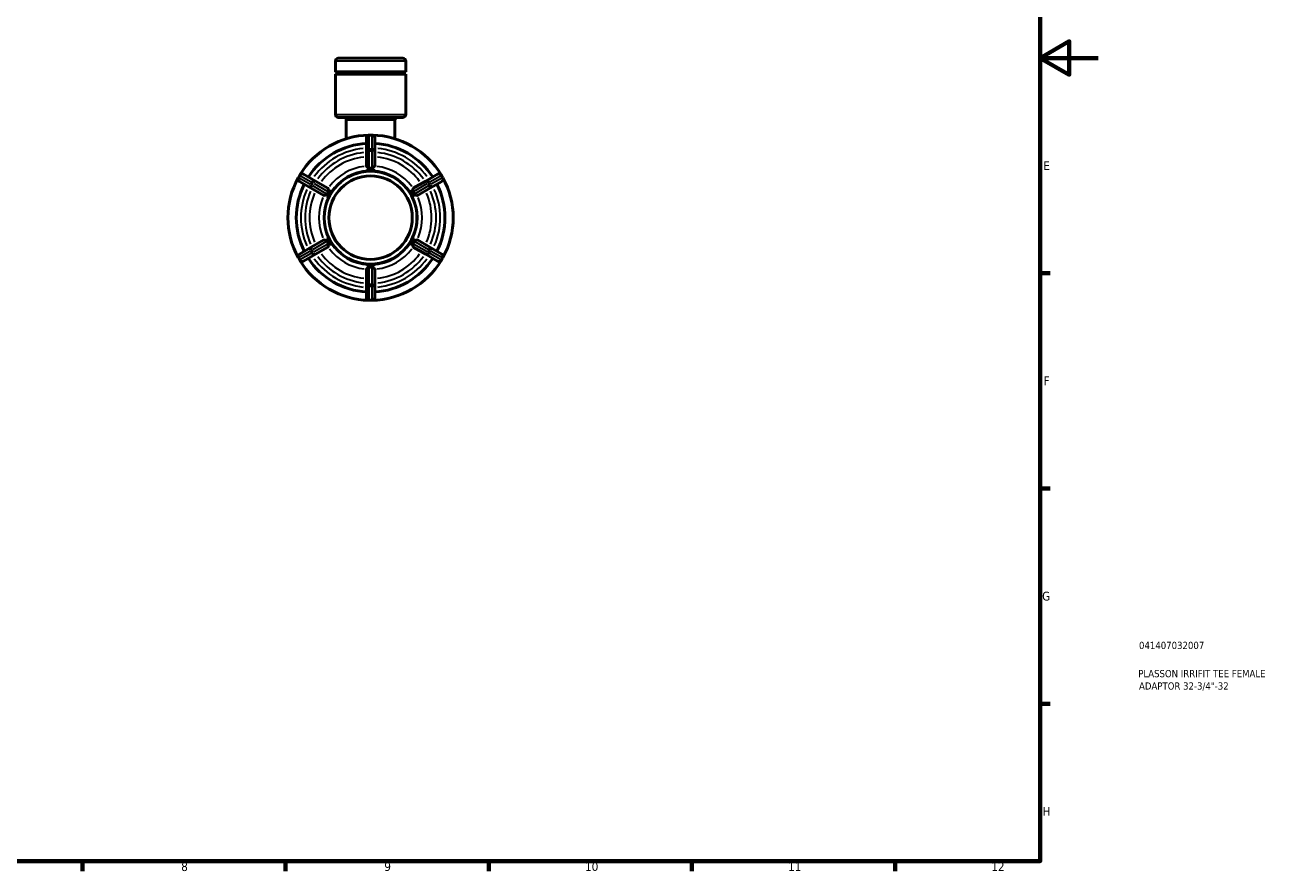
# Model space of a CAD drawing. Header units: millimetres. Extents: x 0 to 902, y -116 to 594.
# Tile 7 of 8: x 471 to 902, y 17 to 308. Entities that reach past the tile are written whole.
import ezdxf

# ---------------------------------------------------------------- set-up
doc = ezdxf.new("R2010")
doc.units = ezdxf.units.MM
for name, color, linetype, lineweight in [('Border (ANSI)', 7, 'Continuous', 70), ('Title (ISO)', 7, 'Continuous', 50), ('Visible (ANSI)', 7, 'Continuous', 50), ('Visible Narrow (ANSI)', 7, 'Continuous', 35)]:
    doc.layers.add(name, color=color, linetype=linetype, lineweight=lineweight)
doc.styles.add('Note Text (ANSI)', font='tahoma.ttf')
doc.styles.add('Note Text (ISO)', font='tahoma.ttf')

# ---------------------------------------------------------------- blocks, each defined once
blk = doc.blocks.new('Borders Default Border')
at = {"layer": 'Border (ANSI)'}
for p, q in [((821, 222.75), (824.45, 222.75)), ((821, 148.5), (824.45, 148.5)), ((821, 74.25), (824.45, 74.25)), ((490.58, 20), (490.58, 16.55)), ((560.67, 20), (560.67, 16.55)), ((630.75, 20), (630.75, 16.55)), ((700.83, 20), (700.83, 16.55)), ((770.92, 20), (770.92, 16.55))]:
    blk.add_line(p, q, dxfattribs=at)
at = {"layer": 'Border (ANSI)', "flags": 128}
for points in [[(20, 20), (20, 574), (821, 574), (821, 20), (20, 20)], [(841, 297), (821, 297), (831, 302.77), (831, 291.23), (821, 297)]]:
    blk.add_lwpolyline(points, dxfattribs=at)
at = {"layer": 'Border (ANSI)', "attachment_point": 7, "style": 'Note Text (ANSI)'}
for s, insert, char_height in [('E', (822.05, 258.35), 3.05), ('F', (822.14, 184.1), 3.05), ('G', (821.66, 109.79), 3.05), ('H', (821.81, 35.6), 3.05), ('8', (524.63, 16.48), 3.05), ('9', (594.7, 16.49), 3.05), ('10', (663.96, 16.49), 3.048), ('11', (734.04, 16.55), 3.048), ('12', (804.13, 16.55), 3.048)]:
    blk.add_mtext(s, dxfattribs=dict(at, insert=insert, char_height=char_height))
blk = doc.blocks.new('Title Blocks ISO')
at = {"layer": 'Title (ISO)', "color": 232, "true_color": 0xca0064, "style": 'Note Text (ISO)'}
for tag, p in [('PART_NUMBER_001', (34.08, 73.13)), ('DESCRIPTION_001', (33.84, 63.4)), ('DESCRIPTION_002', (34.09, 59.12))]:
    blk.add_attdef(tag, p, '', height=2.5, dxfattribs=at)

msp = doc.modelspace()

# ---------------------------------------------------------------- linework, layer by layer
at = {"layer": 'Visible (ANSI)'}
for p, q in [((577.855, 292.2), (577.855, 295.967)), ((578.815, 296.927), (601.115, 296.927)), ((602.075, 292.2), (602.075, 295.967)), ((602.075, 292.2), (577.855, 292.2)), ((602.075, 291.455), (577.855, 291.455)), ((577.855, 277.487), (577.855, 291.455)), ((602.075, 277.487), (602.075, 291.455)), ((601.115, 276.527), (578.815, 276.527)), ((581.581, 269.166), (581.581, 275.567)), ((598.349, 269.166), (598.349, 275.567)), ((588.54, 269.467), (588.54, 264.75)), ((590.43, 270.427), (589.5, 270.427)), ((591.39, 264.75), (591.39, 269.467)), ((588.54, 264.75), (588.54, 259.752)), ((591.39, 259.752), (591.39, 264.75)), ((565.516, 256.58), (565.051, 255.775)), ((565.402, 254.463), (569.488, 252.104)), ((570.913, 254.573), (566.827, 256.931)), ((575.241, 252.074), (570.913, 254.573)), ((588.54, 258.211), (588.54, 258.205)), ((588.54, 258.205), (589.965, 258.205)), ((589.965, 258.205), (591.39, 258.205)), ((591.39, 258.205), (591.39, 258.211)), ((609.017, 254.573), (604.689, 252.074)), ((613.103, 256.931), (609.017, 254.573)), ((610.442, 252.104), (614.528, 254.463)), ((614.879, 255.775), (614.414, 256.58)), ((569.488, 252.104), (573.816, 249.606)), ((575.868, 250.066), (576.58, 251.301)), ((576.58, 251.301), (576.576, 251.303)), ((603.355, 251.303), (603.35, 251.301)), ((603.35, 251.301), (604.062, 250.066)), ((606.114, 249.606), (610.442, 252.104)), ((575.151, 248.835), (575.155, 248.832)), ((575.155, 248.832), (575.868, 250.066)), ((604.062, 250.066), (604.775, 248.832)), ((604.775, 248.832), (604.78, 248.835)), ((573.816, 234.249), (569.488, 231.75)), ((575.155, 235.022), (575.151, 235.02)), ((575.868, 233.788), (575.155, 235.022)), ((576.58, 232.554), (575.868, 233.788)), ((604.062, 233.788), (603.35, 232.554)), ((604.775, 235.022), (604.062, 233.788)), ((604.78, 235.02), (604.775, 235.022)), ((610.442, 231.75), (606.114, 234.249)), ((569.488, 231.75), (565.402, 229.391)), ((566.827, 226.923), (570.913, 229.282)), ((570.913, 229.282), (575.241, 231.781)), ((576.576, 232.552), (576.58, 232.554)), ((603.35, 232.554), (603.355, 232.552)), ((604.689, 231.781), (609.017, 229.282)), ((609.017, 229.282), (613.103, 226.923)), ((614.528, 229.391), (610.442, 231.75)), ((565.051, 228.08), (565.516, 227.275)), ((589.965, 225.649), (588.54, 225.649)), ((588.54, 225.649), (588.54, 225.644)), ((591.39, 225.649), (589.965, 225.649)), ((591.39, 225.644), (591.39, 225.649)), ((614.414, 227.275), (614.879, 228.08)), ((588.54, 224.103), (588.54, 219.105)), ((591.39, 219.105), (591.39, 224.103)), ((588.54, 219.105), (588.54, 214.387)), ((591.39, 214.387), (591.39, 219.105)), ((589.5, 213.427), (590.43, 213.427))]:
    msp.add_line(p, q, dxfattribs=at)
for radius in [16, 14.4]:
    msp.add_circle((589.965, 241.927), radius, dxfattribs=at)
for centre, radius, start, end in [((578.815, 295.967), 0.96, 90, 180), ((601.115, 295.967), 0.96, 0, 90), ((577.855, 291.827), 0.373, 270, 90), ((602.075, 291.827), 0.373, 90, 270), ((578.815, 277.487), 0.96, 180, 270), ((580.621, 275.567), 0.96, 0, 90), ((599.309, 275.567), 0.96, 90, 180), ((601.115, 277.487), 0.96, 270, 0), ((589.965, 241.927), 28.5, 91.14467, 148.85533), ((589.965, 241.927), 25.65, 93.18474, 146.81526), ((589.5, 269.467), 0.96, 90, 180), ((590.43, 269.467), 0.96, 0, 90), ((589.965, 241.927), 28.5, 31.14467, 88.85533), ((589.965, 241.927), 25.65, 33.18474, 86.81526), ((589.965, 241.927), 28.5, 151.14467, 208.85533), ((565.882, 255.295), 0.96, 150, 240), ((566.347, 256.1), 0.96, 60, 150), ((613.583, 256.1), 0.96, 30, 120), ((614.048, 255.295), 0.96, 300, 30), ((589.965, 241.927), 28.5, 331.14467, 28.85533), ((589.965, 241.927), 25.65, 153.18474, 206.81526), ((589.965, 241.927), 25.65, 333.18474, 26.81526), ((565.882, 228.56), 0.96, 120, 210), ((614.048, 228.56), 0.96, 330, 60), ((566.347, 227.755), 0.96, 210, 300), ((589.965, 241.927), 28.5, 211.14467, 268.85533), ((589.965, 241.927), 25.65, 213.18474, 266.81526), ((589.965, 241.927), 28.5, 271.14467, 328.85533), ((589.965, 241.927), 25.65, 273.18474, 326.81526), ((613.583, 227.755), 0.96, 240, 330), ((589.5, 214.387), 0.96, 180, 270), ((590.43, 214.387), 0.96, 270, 0)]:
    msp.add_arc(centre, radius, start, end, dxfattribs=at)
for points, knots in [([(588.56, 259.695), (588.548, 259.712), (588.542, 259.729), (588.54, 259.748), (588.54, 259.75), (588.54, 259.752)], [0.287144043, 0.287144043, 0.287144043, 0.287144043, 0.306468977, 0.306468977, 0.309087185, 0.309087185, 0.309087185, 0.309087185]), ([(589.5, 258.985), (589.486, 258.985), (589.472, 258.985), (589.422, 258.99), (589.384, 259), (589.255, 259.058), (589.163, 259.128), (588.966, 259.293), (588.847, 259.403), (588.677, 259.567), (588.62, 259.624), (588.574, 259.677), (588.567, 259.687), (588.56, 259.695)], [-0.49819052, -0.49819052, -0.49819052, -0.49819052, -0.48876267, -0.48876267, -0.4647477, -0.4647477, -0.41528595, -0.41528595, -0.35530649, -0.35530649, -0.31365471, -0.31365471, -0.30332764, -0.30332764, -0.30332764, -0.30332764]), ([(590.43, 258.985), (590.271, 258.994), (590.115, 258.997), (589.816, 258.997), (589.66, 258.994), (589.5, 258.985)], [0.472898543, 0.472898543, 0.472898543, 0.472898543, 0.517762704, 0.517762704, 0.562626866, 0.562626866, 0.562626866, 0.562626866]), ([(591.37, 259.695), (591.362, 259.685), (591.352, 259.672), (591.292, 259.604), (591.214, 259.528), (591.008, 259.333), (590.883, 259.219), (590.718, 259.093), (590.661, 259.054), (590.567, 259.008), (590.533, 258.996), (590.477, 258.986), (590.454, 258.984), (590.43, 258.985)], [-0.70808273, -0.70808273, -0.70808273, -0.70808273, -0.69455033, -0.69455033, -0.64129841, -0.64129841, -0.57685435, -0.57685435, -0.54362946, -0.54362946, -0.5207293, -0.5207293, -0.50375113, -0.50375113, -0.50375113, -0.50375113]), ([(591.39, 259.752), (591.39, 259.75), (591.39, 259.748), (591.389, 259.729), (591.382, 259.712), (591.37, 259.695)], [0.314842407, 0.314842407, 0.314842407, 0.314842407, 0.317460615, 0.317460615, 0.33678555, 0.33678555, 0.33678555, 0.33678555]), ([(588.54, 258.211), (588.591, 258.21), (588.642, 258.209), (589.125, 258.204), (589.563, 258.205), (589.965, 258.205)], [-0.1347837, -0.1347837, -0.1347837, -0.1347837, -0.12056996, -0.12056996, 0, 0, 0, 0]), ([(589.965, 258.205), (590.367, 258.205), (590.805, 258.204), (591.289, 258.209), (591.34, 258.21), (591.39, 258.211)], [0, 0, 0, 0, 0.12056996, 0.12056996, 0.13478372, 0.13478372, 0.13478372, 0.13478372]), ([(575.425, 250.859), (575.338, 250.725), (575.257, 250.592), (575.107, 250.333), (575.033, 250.196), (574.96, 250.054)], [0.472898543, 0.472898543, 0.472898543, 0.472898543, 0.517762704, 0.517762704, 0.562626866, 0.562626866, 0.562626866, 0.562626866]), ([(575.241, 252.074), (575.243, 252.073), (575.245, 252.071), (575.26, 252.061), (575.272, 252.047), (575.28, 252.028)], [0.314842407, 0.314842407, 0.314842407, 0.314842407, 0.317460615, 0.317460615, 0.33678555, 0.33678555, 0.33678555, 0.33678555]), ([(575.28, 252.028), (575.293, 251.999), (575.306, 251.956), (575.35, 251.799), (575.385, 251.657), (575.451, 251.344), (575.48, 251.188), (575.477, 251.004), (575.469, 250.958), (575.447, 250.899), (575.438, 250.878), (575.425, 250.859)], [-0.71257614, -0.71257614, -0.71257614, -0.71257614, -0.68121469, -0.68121469, -0.62174696, -0.62174696, -0.56396604, -0.56396604, -0.53520112, -0.53520112, -0.51835678, -0.51835678, -0.51835678, -0.51835678]), ([(575.868, 250.066), (576.069, 250.414), (576.289, 250.793), (576.526, 251.215), (576.551, 251.259), (576.576, 251.303)], [0, 0, 0, 0, 0.12056996, 0.12056996, 0.13478372, 0.13478372, 0.13478372, 0.13478372]), ([(603.355, 251.303), (603.379, 251.259), (603.404, 251.215), (603.641, 250.793), (603.861, 250.414), (604.062, 250.066)], [-0.1347837, -0.1347837, -0.1347837, -0.1347837, -0.12056996, -0.12056996, 0, 0, 0, 0]), ([(604.505, 250.859), (604.498, 250.87), (604.491, 250.882), (604.471, 250.927), (604.461, 250.964), (604.445, 251.107), (604.461, 251.227), (604.508, 251.491), (604.545, 251.652), (604.602, 251.881), (604.623, 251.957), (604.645, 252.014), (604.647, 252.022), (604.65, 252.028)], [-0.53755548, -0.53755548, -0.53755548, -0.53755548, -0.52707274, -0.52707274, -0.50021309, -0.50021309, -0.44174517, -0.44174517, -0.37270507, -0.37270507, -0.32594787, -0.32594787, -0.31840278, -0.31840278, -0.31840278, -0.31840278]), ([(604.97, 250.054), (604.898, 250.196), (604.823, 250.333), (604.673, 250.592), (604.592, 250.725), (604.505, 250.859)], [0.472898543, 0.472898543, 0.472898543, 0.472898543, 0.517762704, 0.517762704, 0.562626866, 0.562626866, 0.562626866, 0.562626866]), ([(604.65, 252.028), (604.659, 252.047), (604.67, 252.061), (604.686, 252.071), (604.687, 252.073), (604.689, 252.074)], [0.287144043, 0.287144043, 0.287144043, 0.287144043, 0.306468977, 0.306468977, 0.309087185, 0.309087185, 0.309087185, 0.309087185]), ([(573.875, 249.595), (573.855, 249.592), (573.837, 249.595), (573.82, 249.603), (573.818, 249.605), (573.816, 249.606)], [0.287144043, 0.287144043, 0.287144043, 0.287144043, 0.306468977, 0.306468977, 0.309087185, 0.309087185, 0.309087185, 0.309087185]), ([(574.96, 250.054), (574.955, 250.043), (574.949, 250.033), (574.922, 249.993), (574.895, 249.965), (574.779, 249.88), (574.67, 249.833), (574.421, 249.743), (574.261, 249.694), (574.032, 249.628), (573.955, 249.608), (573.892, 249.597), (573.883, 249.596), (573.875, 249.595)], [-0.56828027, -0.56828027, -0.56828027, -0.56828027, -0.55825338, -0.55825338, -0.52816981, -0.52816981, -0.46487052, -0.46487052, -0.38951672, -0.38951672, -0.3389818, -0.3389818, -0.32997412, -0.32997412, -0.32997412, -0.32997412]), ([(575.151, 248.835), (575.177, 248.878), (575.203, 248.922), (575.449, 249.338), (575.667, 249.718), (575.868, 250.066)], [0.90074168, 0.90074168, 0.90074168, 0.90074168, 0.91495545, 0.91495545, 1.03552541, 1.03552541, 1.03552541, 1.03552541]), ([(604.062, 250.066), (604.263, 249.718), (604.481, 249.338), (604.728, 248.922), (604.754, 248.878), (604.78, 248.835)], [0, 0, 0, 0, 0.12056996, 0.12056996, 0.13478372, 0.13478372, 0.13478372, 0.13478372]), ([(606.055, 249.595), (606.039, 249.597), (606.018, 249.6), (605.917, 249.622), (605.807, 249.653), (605.502, 249.746), (605.309, 249.808), (605.125, 249.901), (605.068, 249.935), (605.002, 250.003), (604.984, 250.027), (604.97, 250.054)], [-0.63437471, -0.63437471, -0.63437471, -0.63437471, -0.61733228, -0.61733228, -0.56156136, -0.56156136, -0.48239485, -0.48239485, -0.45106869, -0.45106869, -0.43610346, -0.43610346, -0.43610346, -0.43610346]), ([(606.114, 249.606), (606.112, 249.605), (606.11, 249.603), (606.093, 249.595), (606.076, 249.592), (606.055, 249.595)], [0.314842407, 0.314842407, 0.314842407, 0.314842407, 0.317460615, 0.317460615, 0.33678555, 0.33678555, 0.33678555, 0.33678555]), ([(573.816, 234.249), (573.818, 234.25), (573.82, 234.251), (573.837, 234.259), (573.855, 234.262), (573.875, 234.26)], [0.314842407, 0.314842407, 0.314842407, 0.314842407, 0.317460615, 0.317460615, 0.33678555, 0.33678555, 0.33678555, 0.33678555]), ([(573.875, 234.26), (573.892, 234.258), (573.912, 234.255), (574.013, 234.233), (574.124, 234.202), (574.428, 234.109), (574.621, 234.047), (574.806, 233.954), (574.863, 233.92), (574.929, 233.852), (574.946, 233.828), (574.96, 233.801)], [-0.63437471, -0.63437471, -0.63437471, -0.63437471, -0.61733228, -0.61733228, -0.56156136, -0.56156136, -0.48239485, -0.48239485, -0.45106869, -0.45106869, -0.43610346, -0.43610346, -0.43610346, -0.43610346]), ([(574.96, 233.801), (575.033, 233.659), (575.107, 233.522), (575.257, 233.263), (575.338, 233.13), (575.425, 232.996)], [0.472898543, 0.472898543, 0.472898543, 0.472898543, 0.517762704, 0.517762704, 0.562626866, 0.562626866, 0.562626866, 0.562626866]), ([(575.868, 233.788), (575.667, 234.136), (575.449, 234.517), (575.203, 234.933), (575.177, 234.976), (575.151, 235.02)], [0, 0, 0, 0, 0.12056996, 0.12056996, 0.13478372, 0.13478372, 0.13478372, 0.13478372]), ([(575.425, 232.996), (575.432, 232.984), (575.439, 232.973), (575.46, 232.928), (575.47, 232.891), (575.485, 232.747), (575.47, 232.627), (575.423, 232.364), (575.386, 232.203), (575.328, 231.974), (575.307, 231.898), (575.286, 231.84), (575.283, 231.833), (575.28, 231.827)], [-0.53755548, -0.53755548, -0.53755548, -0.53755548, -0.52707274, -0.52707274, -0.50021309, -0.50021309, -0.44174517, -0.44174517, -0.37270507, -0.37270507, -0.32594787, -0.32594787, -0.31840278, -0.31840278, -0.31840278, -0.31840278]), ([(576.576, 232.552), (576.551, 232.596), (576.526, 232.64), (576.289, 233.061), (576.069, 233.44), (575.868, 233.788)], [-0.1347837, -0.1347837, -0.1347837, -0.1347837, -0.12056996, -0.12056996, 0, 0, 0, 0]), ([(604.062, 233.788), (603.861, 233.44), (603.641, 233.061), (603.404, 232.64), (603.379, 232.596), (603.355, 232.552)], [0, 0, 0, 0, 0.12056996, 0.12056996, 0.13478372, 0.13478372, 0.13478372, 0.13478372]), ([(604.78, 235.02), (604.754, 234.976), (604.728, 234.933), (604.481, 234.517), (604.263, 234.136), (604.062, 233.788)], [0.90074168, 0.90074168, 0.90074168, 0.90074168, 0.91495545, 0.91495545, 1.03552541, 1.03552541, 1.03552541, 1.03552541]), ([(604.65, 231.827), (604.638, 231.855), (604.624, 231.899), (604.58, 232.056), (604.545, 232.198), (604.479, 232.51), (604.45, 232.667), (604.453, 232.85), (604.462, 232.897), (604.483, 232.956), (604.493, 232.976), (604.505, 232.996)], [-0.71257614, -0.71257614, -0.71257614, -0.71257614, -0.68121469, -0.68121469, -0.62174696, -0.62174696, -0.56396604, -0.56396604, -0.53520112, -0.53520112, -0.51835678, -0.51835678, -0.51835678, -0.51835678]), ([(604.505, 232.996), (604.592, 233.13), (604.673, 233.263), (604.823, 233.522), (604.898, 233.659), (604.97, 233.801)], [0.472898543, 0.472898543, 0.472898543, 0.472898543, 0.517762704, 0.517762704, 0.562626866, 0.562626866, 0.562626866, 0.562626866]), ([(604.97, 233.801), (604.976, 233.811), (604.982, 233.822), (605.009, 233.861), (605.036, 233.89), (605.151, 233.975), (605.261, 234.021), (605.51, 234.112), (605.669, 234.161), (605.898, 234.227), (605.976, 234.247), (606.039, 234.258), (606.047, 234.259), (606.055, 234.26)], [-0.56828027, -0.56828027, -0.56828027, -0.56828027, -0.55825338, -0.55825338, -0.52816981, -0.52816981, -0.46487052, -0.46487052, -0.38951672, -0.38951672, -0.3389818, -0.3389818, -0.32997412, -0.32997412, -0.32997412, -0.32997412]), ([(606.055, 234.26), (606.076, 234.262), (606.093, 234.259), (606.11, 234.251), (606.112, 234.25), (606.114, 234.249)], [0.287144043, 0.287144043, 0.287144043, 0.287144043, 0.306468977, 0.306468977, 0.309087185, 0.309087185, 0.309087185, 0.309087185]), ([(575.28, 231.827), (575.272, 231.808), (575.26, 231.794), (575.245, 231.783), (575.243, 231.782), (575.241, 231.781)], [0.287144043, 0.287144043, 0.287144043, 0.287144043, 0.306468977, 0.306468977, 0.309087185, 0.309087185, 0.309087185, 0.309087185]), ([(604.689, 231.781), (604.687, 231.782), (604.686, 231.783), (604.67, 231.794), (604.659, 231.808), (604.65, 231.827)], [0.314842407, 0.314842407, 0.314842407, 0.314842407, 0.317460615, 0.317460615, 0.33678555, 0.33678555, 0.33678555, 0.33678555]), ([(589.965, 225.649), (589.563, 225.649), (589.125, 225.651), (588.642, 225.645), (588.591, 225.645), (588.54, 225.644)], [0, 0, 0, 0, 0.12056996, 0.12056996, 0.13478372, 0.13478372, 0.13478372, 0.13478372]), ([(588.56, 224.159), (588.568, 224.17), (588.578, 224.183), (588.639, 224.251), (588.716, 224.327), (588.923, 224.521), (589.048, 224.635), (589.212, 224.762), (589.269, 224.8), (589.363, 224.847), (589.398, 224.858), (589.453, 224.869), (589.477, 224.871), (589.5, 224.869)], [-0.70808273, -0.70808273, -0.70808273, -0.70808273, -0.69455033, -0.69455033, -0.64129841, -0.64129841, -0.57685435, -0.57685435, -0.54362946, -0.54362946, -0.5207293, -0.5207293, -0.50375113, -0.50375113, -0.50375113, -0.50375113]), ([(589.5, 224.869), (589.66, 224.861), (589.816, 224.858), (590.115, 224.858), (590.271, 224.861), (590.43, 224.869)], [0.472898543, 0.472898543, 0.472898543, 0.472898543, 0.517762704, 0.517762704, 0.562626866, 0.562626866, 0.562626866, 0.562626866]), ([(591.39, 225.644), (591.34, 225.645), (591.289, 225.645), (590.805, 225.651), (590.367, 225.649), (589.965, 225.649)], [0.90074168, 0.90074168, 0.90074168, 0.90074168, 0.91495545, 0.91495545, 1.03552541, 1.03552541, 1.03552541, 1.03552541]), ([(590.43, 224.869), (590.444, 224.87), (590.458, 224.87), (590.508, 224.865), (590.546, 224.855), (590.675, 224.797), (590.767, 224.727), (590.964, 224.562), (591.083, 224.452), (591.253, 224.288), (591.31, 224.231), (591.356, 224.178), (591.364, 224.168), (591.37, 224.159)], [-0.49819052, -0.49819052, -0.49819052, -0.49819052, -0.48876267, -0.48876267, -0.4647477, -0.4647477, -0.41528595, -0.41528595, -0.35530649, -0.35530649, -0.31365471, -0.31365471, -0.30332764, -0.30332764, -0.30332764, -0.30332764]), ([(588.54, 224.103), (588.54, 224.105), (588.54, 224.107), (588.542, 224.126), (588.548, 224.143), (588.56, 224.159)], [0.314842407, 0.314842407, 0.314842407, 0.314842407, 0.317460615, 0.317460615, 0.33678555, 0.33678555, 0.33678555, 0.33678555]), ([(591.37, 224.159), (591.382, 224.143), (591.389, 224.126), (591.39, 224.107), (591.39, 224.105), (591.39, 224.103)], [0.287144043, 0.287144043, 0.287144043, 0.287144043, 0.306468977, 0.306468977, 0.309087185, 0.309087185, 0.309087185, 0.309087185])]:
    msp.add_open_spline(points, degree=3, knots=knots, dxfattribs=at)
at = {"layer": 'Visible Narrow (ANSI)'}
for p, q in [((601.926, 295.967), (578.004, 295.967)), ((578.004, 277.487), (601.926, 277.487)), ((598.246, 275.567), (581.684, 275.567)), ((589.5, 270.427), (589.5, 270.311)), ((589.5, 265.817), (589.5, 270.063)), ((589.547, 270.299), (590.384, 270.299)), ((590.43, 270.311), (590.43, 270.427)), ((590.43, 270.063), (590.43, 265.817)), ((589.5, 265.561), (589.5, 265.032)), ((589.5, 259.286), (589.5, 264.695)), ((590.384, 265.581), (589.547, 265.581)), ((589.547, 264.995), (590.384, 264.995)), ((590.43, 265.032), (590.43, 265.561)), ((590.43, 264.695), (590.43, 259.286)), ((565.051, 255.775), (565.152, 255.717)), ((565.186, 255.751), (565.604, 256.475)), ((569.044, 253.469), (565.367, 255.592)), ((565.617, 256.522), (565.516, 256.58)), ((565.832, 256.398), (569.509, 254.275)), ((610.422, 254.275), (614.099, 256.398)), ((614.564, 255.592), (610.887, 253.469)), ((614.414, 256.58), (614.314, 256.522)), ((614.326, 256.475), (614.745, 255.751)), ((614.779, 255.717), (614.879, 255.775)), ((569.265, 253.342), (569.724, 253.077)), ((569.69, 254.117), (569.271, 253.392)), ((570.189, 253.882), (569.73, 254.147)), ((569.779, 253.099), (570.197, 253.824)), ((574.7, 250.204), (570.016, 252.908)), ((570.481, 253.714), (575.165, 251.009)), ((604.766, 251.009), (609.45, 253.714)), ((609.915, 252.908), (605.231, 250.204)), ((609.733, 253.824), (610.152, 253.099)), ((610.2, 254.147), (609.742, 253.882)), ((610.207, 253.077), (610.665, 253.342)), ((610.659, 253.392), (610.241, 254.117)), ((570.016, 230.946), (574.7, 233.651)), ((605.231, 233.651), (609.915, 230.946)), ((565.367, 228.262), (569.044, 230.385)), ((569.509, 229.58), (565.832, 227.457)), ((569.724, 230.778), (569.265, 230.513)), ((569.271, 230.463), (569.69, 229.738)), ((569.73, 229.708), (570.189, 229.973)), ((570.197, 230.031), (569.779, 230.756)), ((575.165, 232.845), (570.481, 230.141)), ((609.45, 230.141), (604.766, 232.845)), ((610.152, 230.756), (609.733, 230.031)), ((609.742, 229.973), (610.2, 229.708)), ((610.665, 230.513), (610.207, 230.778)), ((610.241, 229.738), (610.659, 230.463)), ((614.099, 227.457), (610.422, 229.58)), ((610.887, 230.385), (614.564, 228.262)), ((565.152, 228.138), (565.051, 228.08)), ((565.604, 227.379), (565.186, 228.104)), ((565.516, 227.275), (565.617, 227.333)), ((589.5, 219.16), (589.5, 224.569)), ((590.43, 224.569), (590.43, 219.16)), ((614.314, 227.333), (614.414, 227.275)), ((614.745, 228.104), (614.326, 227.379)), ((614.879, 228.08), (614.779, 228.138)), ((589.5, 218.823), (589.5, 218.293)), ((589.5, 213.792), (589.5, 218.038)), ((590.384, 218.859), (589.547, 218.859)), ((589.547, 218.274), (590.384, 218.274)), ((590.43, 218.293), (590.43, 218.823)), ((590.43, 218.038), (590.43, 213.792)), ((589.5, 213.544), (589.5, 213.428)), ((590.384, 213.556), (589.547, 213.556)), ((590.43, 213.428), (590.43, 213.544))]:
    msp.add_line(p, q, dxfattribs=at)
for radius, start, end in [(24.05, 96.05717, 143.94283), (22.603, 96.25317, 143.74683), (22.603, 36.25317, 83.74683), (24.05, 36.05717, 83.94283), (21.057, 96.49229, 143.50771), (17.824, 97.06906, 142.93094), (17.824, 37.06906, 82.93094), (21.057, 36.49229, 83.50771), (16.278, 93, 147), (16.278, 33, 87), (24.05, 156.05717, 203.94283), (22.603, 156.25317, 203.74683), (21.057, 156.49229, 203.50771), (21.057, 336.49229, 23.50771), (22.603, 336.25317, 23.74683), (24.05, 336.05717, 23.94283), (17.824, 157.06906, 202.93094), (16.278, 153, 207), (16.278, 333, 27), (17.824, 337.06906, 22.93094), (16.278, 213, 267), (16.278, 273, 327), (21.057, 216.49229, 263.50771), (17.824, 217.06906, 262.93094), (17.824, 277.06906, 322.93094), (21.057, 276.49229, 323.50771), (24.05, 216.05717, 263.94283), (22.603, 216.25317, 263.74683), (22.603, 276.25317, 323.74683), (24.05, 276.05717, 323.94283)]:
    msp.add_arc((589.965, 241.927), radius, start, end, dxfattribs=at)
for centre, major_axis, ratio, start_param, end_param in [((589.5, 269.467), (-0.96, 0), 0.8660254, 4.7909288, 6.2046455), ((590.43, 269.467), (0.96, 0), 0.8660254, 0.0785398, 1.4922565), ((589.5, 264.75), (-0.96, 0), 0.8660254, 4.7909288, 6.2046455), ((589.5, 264.75), (-0.96, 0), 0.2559562, 4.7909288, 6.2046455), ((590.43, 264.75), (0.96, 0), 0.8660254, 0.0785398, 1.4922565), ((590.43, 264.75), (0.96, 0), 0.2559562, 0.0785398, 1.4922565), ((565.882, 255.295), (-0.48, -0.831), 0.8660254, 4.7909288, 6.2046455), ((566.347, 256.1), (0.48, 0.831), 0.8660254, 0.0785398, 1.4922565), ((570.433, 253.741), (0.48, 0.831), 0.8660254, 0.0785398, 1.4922565), ((570.433, 253.741), (0.48, 0.831), 0.2559562, 0.0785398, 1.4922565), ((609.497, 253.741), (-0.48, 0.831), 0.2559562, 4.7909288, 6.2046455), ((609.497, 253.741), (-0.48, 0.831), 0.8660254, 4.7909288, 6.2046455), ((613.583, 256.1), (-0.48, 0.831), 0.8660254, 4.7909288, 6.2046455), ((614.048, 255.295), (0.48, -0.831), 0.8660254, 0.0785398, 1.4922565), ((569.968, 252.936), (-0.48, -0.831), 0.8660254, 4.7909288, 6.2046455), ((569.968, 252.936), (-0.48, -0.831), 0.2559562, 4.7909288, 6.2046455), ((609.962, 252.936), (0.48, -0.831), 0.2559562, 0.0785398, 1.4922565), ((609.962, 252.936), (0.48, -0.831), 0.8660254, 0.0785398, 1.4922565), ((565.882, 228.56), (-0.48, 0.831), 0.8660254, 0.0785398, 1.4922565), ((569.968, 230.919), (-0.48, 0.831), 0.8660254, 0.0785398, 1.4922565), ((569.968, 230.919), (-0.48, 0.831), 0.2559562, 0.0785398, 1.4922565), ((570.433, 230.114), (0.48, -0.831), 0.8660254, 4.7909288, 6.2046455), ((570.433, 230.114), (0.48, -0.831), 0.2559562, 4.7909288, 6.2046455), ((609.497, 230.114), (-0.48, -0.831), 0.2559562, 0.0785398, 1.4922565), ((609.497, 230.114), (-0.48, -0.831), 0.8660254, 0.0785398, 1.4922565), ((609.962, 230.919), (0.48, 0.831), 0.2559562, 4.7909288, 6.2046455), ((609.962, 230.919), (0.48, 0.831), 0.8660254, 4.7909288, 6.2046455), ((614.048, 228.56), (0.48, 0.831), 0.8660254, 4.7909288, 6.2046455), ((566.347, 227.755), (0.48, -0.831), 0.8660254, 4.7909288, 6.2046455), ((613.583, 227.755), (-0.48, -0.831), 0.8660254, 0.0785398, 1.4922565), ((589.5, 219.105), (-0.96, 0), 0.2559562, 0.0785398, 1.4922565), ((589.5, 219.105), (-0.96, 0), 0.8660254, 0.0785398, 1.4922565), ((590.43, 219.105), (0.96, 0), 0.2559562, 4.7909288, 6.2046455), ((590.43, 219.105), (0.96, 0), 0.8660254, 4.7909288, 6.2046455), ((589.5, 214.387), (-0.96, 0), 0.8660254, 0.0785398, 1.4922565), ((590.43, 214.387), (0.96, 0), 0.8660254, 4.7909288, 6.2046455)]:
    msp.add_ellipse(centre, major_axis=major_axis, ratio=ratio, start_param=start_param, end_param=end_param, dxfattribs=at)

# ---------------------------------------------------------------- block references
msp.add_blockref('Borders Default Border', (0, 0))
msp.add_blockref('Title Blocks ISO', (821, 20)).add_auto_attribs({'PART_NUMBER_001': '041407032007', 'DESCRIPTION_001': 'PLASSON IRRIFIT TEE FEMALE', 'DESCRIPTION_002': 'ADAPTOR 32-3/4"-32'})

doc.saveas('drawing.dxf')
